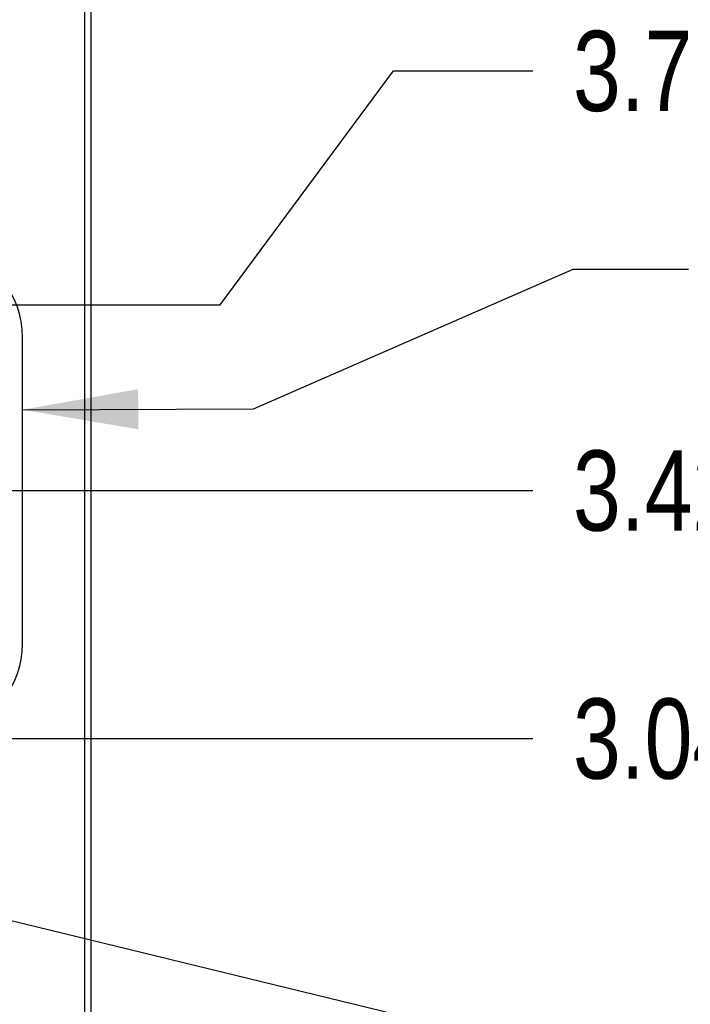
# Model space of a CAD drawing. Header units: inches. Extents: x 0.2 to 16.8, y 0.1 to 10.8.
# Tile 11 of 22: x 9.2 to 10.3, y 5.7 to 7.3. Entities that reach past the tile are written whole.
import ezdxf

# ---------------------------------------------------------------- set-up
doc = ezdxf.new("R2010")
doc.units = ezdxf.units.IN
doc.header["$LTSCALE"] = 0.935
doc.header["$MEASUREMENT"] = 0
doc.layers.get('0').update_dxf_attribs({"linetype": 'CONTINUOUS'})
doc.layers.add('DETAIL', color=7, linetype='CONTINUOUS')
doc.layers.add('DIMENSIONS', color=7, linetype='CONTINUOUS')
doc.styles.get("Standard").update_dxf_attribs({"font": 'txt', "width": 0.8})
doc.dimstyles.new('DIMSTYLE_1', dxfattribs={"dimtxt": 0.125, "dimasz": 0.18, "dimexe": 0.18, "dimexo": 0.0625, "dimgap": 0.09, "dimtad": 0, "dimtih": 1, "dimtoh": 1, "dimdec": 3, "dimzin": 4, "dimdsep": 46, "dimtxsty": 'STANDARD', "dimblk": '_FILLED', "dimblk1": '_FILLED', "dimblk2": '_FILLED', "dimcen": 0.09, "dimadec": 0, "dimazin": 0, "dimtp": 0.01, "dimtm": 0.01, "dimtfac": 1, "dimtdec": 3, "dimtofl": 0, "dimtmove": 0, "dimatfit": 3, "dimldrblk": '_FILLED', "dimfxl": 1, "dimtolj": 1, "dimtzin": 4, "dimarcsym": 0})

# ---------------------------------------------------------------- blocks, each defined once
blk = doc.blocks.new('*D12')
at = {"layer": 'DIMENSIONS', "color": 2, "linetype": 'CONTINUOUS'}
blk.add_line((8.5762, 6.1353), (10.0441, 6.1353), dxfattribs=at)
at = {"layer": 'DIMENSIONS', "color": 2, "linetype": 'CONTINUOUS', "width": 0.8}
for s, p in [('3.040', (10.1066, 6.0728)), ('[', (10.7316, 6.0728)), ('77.23', (10.8316, 6.0728)), (']', (11.3316, 6.0728))]:
    blk.add_text(s, height=0.125, dxfattribs=at).set_placement(p)
blk = doc.blocks.new('_FILLED')
at = {"color": 0, "linetype": 'BYBLOCK'}
blk.add_solid([(0, 0), (-1, 0.1736), (-1, -0.1736)], dxfattribs=at)
blk = doc.blocks.new('*D13')
at = {"layer": 'DIMENSIONS', "color": 2, "linetype": 'CONTINUOUS'}
for p, q in [((9.5893, 7.3637), (9.7652, 7.575)), ((9.7652, 7.575), (10.0441, 7.575)), ((9.3781, 7.3637), (9.5893, 7.3637))]:
    blk.add_line(p, q, dxfattribs=at)
at = {"layer": 'DIMENSIONS', "color": 2, "linetype": 'CONTINUOUS', "width": 0.8}
for s, p in [('4.269', (10.1066, 7.5125)), ('[', (10.7316, 7.5125)), ('108.43', (10.8316, 7.5125)), (']', (11.4316, 7.5125))]:
    blk.add_text(s, height=0.125, dxfattribs=at).set_placement(p)
blk = doc.blocks.new('*D14')
at = {"layer": 'DIMENSIONS', "color": 2, "linetype": 'CONTINUOUS'}
blk.add_line((9.2032, 6.5215), (10.0441, 6.5215), dxfattribs=at)
at = {"layer": 'DIMENSIONS', "color": 2, "linetype": 'CONTINUOUS', "width": 0.8}
for s, p in [('[', (10.7316, 6.459)), (']', (11.3316, 6.459)), ('3.427', (10.1066, 6.459)), ('87.04', (10.8316, 6.459))]:
    blk.add_text(s, height=0.125, dxfattribs=at).set_placement(p)
blk = doc.blocks.new('*D17')
at = {"layer": 'DIMENSIONS', "color": 2, "linetype": 'CONTINUOUS'}
for p, q in [((9.5573, 6.8105), (9.8272, 7.175)), ((9.8272, 7.175), (10.0441, 7.175)), ((8.6842, 6.8105), (9.5573, 6.8105))]:
    blk.add_line(p, q, dxfattribs=at)
at = {"layer": 'DIMENSIONS', "color": 2, "linetype": 'CONTINUOUS', "width": 0.8}
for s, p in [('3.716', (10.1066, 7.1125)), ('[', (10.7316, 7.1125)), ('94.38', (10.8316, 7.1125)), (']', (11.3316, 7.1125))]:
    blk.add_text(s, height=0.125, dxfattribs=at).set_placement(p)

msp = doc.modelspace()

# ---------------------------------------------------------------- linework, layer by layer
at = {"color": 7, "linetype": 'CONTINUOUS'}
for p, q in [((9.3566, 2.8998), (9.3566, 8.0377)), ((9.3466, 3.9117), (9.3466, 8.0077)), ((9.2496, 6.2836), (9.2496, 6.7598))]:
    msp.add_line(p, q, dxfattribs=at)
for centre, start, end in [((9.1076, 6.7598), 0, 79.039), ((9.1076, 6.2836), 280.961, 360)]:
    msp.add_arc(centre, 0.142, start, end, dxfattribs=at)
at = {"layer": 'DETAIL', "color": 2, "linetype": 'CONTINUOUS'}
for p, q in [((9.609, 6.6489), (10.1066, 6.8663)), ((10.1066, 6.8663), (10.2866, 6.8663)), ((9.2496, 6.6474), (9.609, 6.6489)), ((8.6871, 5.984), (10.1066, 5.6392))]:
    msp.add_line(p, q, dxfattribs=at)
msp.add_solid([(9.4295, 6.6794), (9.2496, 6.6474), (9.4298, 6.6169)], dxfattribs=at)

# ---------------------------------------------------------------- dimensions: what is measured, and where the dimension line sits
at = {"layer": 'DIMENSIONS', "color": 2, "linetype": 'CONTINUOUS'}
for feature_location, offset, origin, picture, middle in [((9.3781, 7.3637), (0.666, 0.2112), (9.3156, 3.0948), '*D13', (10.8191, 7.575)), ((8.6842, 6.8105), (1.36, 0.3645), (8.6217, 3.0948), '*D17', (10.7691, 7.175)), ((9.2032, 6.5215), (0.8409, 0), (9.1407, 3.0948), '*D14', (10.7691, 6.5215)), ((8.57618, 6.13526), (1.46797, 0), (8.26455, 3.09482), '*D12', (10.76915, 6.13526))]:
    dim = msp.add_ordinate_dim(feature_location=feature_location, offset=offset, dtype=0, origin=origin, dimstyle='DIMSTYLE_1', dxfattribs=at)
    dim.commit()
    dim.dimension.update_dxf_attribs({"geometry": picture, "text_midpoint": middle})

doc.saveas('drawing.dxf')
